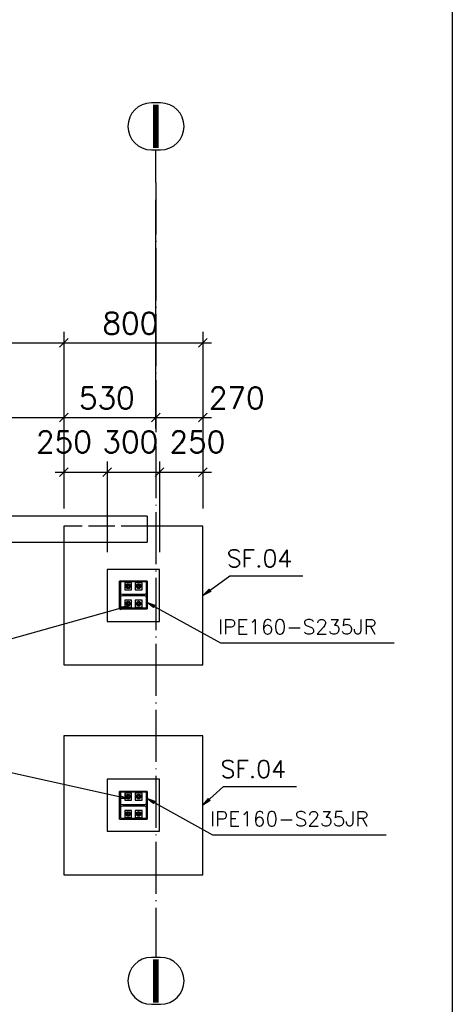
# Paper-space layout '450x700' of a CAD drawing. Header units: millimetres. Extents: x 0 to 420, y 0 to 695.
# Tile 85 of 86: x 365 to 415, y 455 to 568. Entities that reach past the tile are written whole.
import ezdxf

# ---------------------------------------------------------------- set-up
doc = ezdxf.new("R2010")
doc.units = ezdxf.units.MM
doc.linetypes.add('ACAD_ISO02W100', pattern=[15, 12, -3])
doc.linetypes.add('ACAD_ISO04W100', pattern=[30, 24, -3, 0, -3])
doc.layers.get('0').update_dxf_attribs({"linetype": 'CONTINUOUS'})
for name, color, linetype in [('AS_DIM_ON', 7, 'CONTINUOUS'), ('AS_Siatki', 72, 'CONTINUOUS'), ('Tabelka', 172, 'CONTINUOUS')]:
    doc.layers.add(name, color=color, linetype=linetype)
doc.styles.add('Arial', font='arial.ttf')
doc.styles.add('ROMANS', font='romans')
doc.styles.add('Simplex.shx', font='simplex.shx', dxfattribs={"height": 2})

# ---------------------------------------------------------------- blocks, each defined once
blk = doc.blocks.new('*U5')
at = {"color": 3}
blk.add_lwpolyline([(0, 690), (0, 0), (-415, 0), (-415, 690)], close=True, dxfattribs=at)

psp = doc.layouts.new('450x700')

# ---------------------------------------------------------------- linework, layer by layer
at = {"color": 20, "linetype": 'Continuous', "ltscale": 0.25}
for p, q in [((381.42, 558.85), (380.36, 558.85)), ((380.36, 553.45), (381.42, 553.45)), ((381.42, 460.36), (380.36, 460.36)), ((380.36, 454.96), (381.42, 454.96))]:
    psp.add_line(p, q, dxfattribs=at)
at = {"color": 20, "linetype": 'ACAD_ISO04W100', "ltscale": 0.25}
for p, q in [((380.89, 549.7), (380.89, 553.45)), ((380.89, 549.7), (380.89, 464.11)), ((380.89, 549.7), (380.89, 549.7)), ((380.89, 464.11), (380.89, 464.11)), ((380.89, 464.11), (380.89, 460.36))]:
    psp.add_line(p, q, dxfattribs=at)
at = {"linetype": 'Continuous', "ltscale": 0.25}
for p, q in [((379.89, 511.21), (26.09, 511.21)), ((379.89, 511.21), (379.89, 508.21)), ((386.29, 510.09), (379.89, 510.09)), ((386.29, 494.09), (386.29, 510.09)), ((26.09, 508.21), (379.89, 508.21)), ((370.29, 508.21), (370.29, 494.09)), ((381.29, 505.09), (375.29, 505.09)), ((375.29, 505.09), (375.29, 499.09)), ((381.29, 499.09), (381.29, 505.09)), ((379.89, 503.74), (376.69, 503.74)), ((376.69, 502.96), (376.69, 503.74)), ((376.84, 502.96), (376.69, 502.96)), ((376.69, 501.32), (376.69, 502.96)), ((379.79, 503.64), (376.79, 503.64)), ((376.79, 503.64), (376.79, 502.96)), ((376.84, 502.37), (376.84, 502.96)), ((377.59, 503.32), (377.48, 503.14)), ((377.48, 503.14), (377.59, 502.96)), ((377.8, 503.32), (377.59, 503.32)), ((377.59, 502.96), (377.8, 502.96)), ((377.9, 503.14), (377.8, 503.32)), ((377.8, 502.96), (377.9, 503.14)), ((378.79, 503.32), (378.68, 503.14)), ((378.68, 503.14), (378.79, 502.96)), ((379, 503.32), (378.79, 503.32)), ((378.79, 502.96), (379, 502.96)), ((379.1, 503.14), (379, 503.32)), ((379, 502.96), (379.1, 503.14)), ((379.89, 502.96), (379.75, 502.96)), ((379.75, 502.96), (379.75, 502.37)), ((379.79, 502.96), (379.79, 503.64)), ((379.89, 503.74), (379.89, 502.96)), ((379.89, 502.96), (379.89, 501.32)), ((376.84, 501.32), (376.84, 501.91)), ((379.57, 502.19), (377.02, 502.19)), ((377.02, 502.09), (379.57, 502.09)), ((379.75, 501.91), (379.75, 501.32)), ((376.69, 500.54), (376.69, 501.32)), ((376.69, 501.32), (376.84, 501.32)), ((376.69, 500.54), (379.89, 500.54)), ((376.79, 501.32), (376.79, 500.64)), ((376.79, 500.64), (379.79, 500.64)), ((377.59, 501.32), (377.48, 501.14)), ((377.48, 501.14), (377.59, 500.96)), ((377.8, 501.32), (377.59, 501.32)), ((377.59, 500.96), (377.8, 500.96)), ((377.9, 501.14), (377.8, 501.32)), ((377.8, 500.96), (377.9, 501.14)), ((378.79, 501.32), (378.68, 501.14)), ((378.68, 501.14), (378.79, 500.96)), ((379, 501.32), (378.79, 501.32)), ((378.79, 500.96), (379, 500.96)), ((379.1, 501.14), (379, 501.32)), ((379, 500.96), (379.1, 501.14)), ((379.75, 501.32), (379.89, 501.32)), ((379.79, 500.64), (379.79, 501.32)), ((379.89, 501.32), (379.89, 500.54)), ((375.29, 499.09), (381.29, 499.09)), ((370.29, 494.09), (386.29, 494.09)), ((386.29, 485.9), (370.29, 485.9)), ((370.29, 485.9), (370.29, 469.9)), ((386.29, 469.9), (386.29, 485.9)), ((381.29, 480.9), (375.29, 480.9)), ((375.29, 480.9), (375.29, 474.9)), ((381.29, 474.9), (381.29, 480.9)), ((379.89, 479.5), (376.69, 479.5)), ((376.69, 478.72), (376.69, 479.5)), ((379.79, 479.4), (376.79, 479.4)), ((376.79, 479.4), (376.79, 478.72)), ((377.59, 479.08), (377.48, 478.9)), ((377.8, 479.08), (377.59, 479.08)), ((377.9, 478.9), (377.8, 479.08)), ((378.79, 479.08), (378.68, 478.9)), ((379, 479.08), (378.79, 479.08)), ((379.1, 478.9), (379, 479.08)), ((379.79, 478.72), (379.79, 479.4)), ((379.89, 479.5), (379.89, 478.72)), ((376.84, 478.72), (376.69, 478.72)), ((376.69, 477.08), (376.69, 478.72)), ((376.84, 478.13), (376.84, 478.72)), ((379.57, 477.95), (377.02, 477.95)), ((377.02, 477.85), (379.57, 477.85)), ((377.48, 478.9), (377.59, 478.72)), ((377.59, 478.72), (377.8, 478.72)), ((377.8, 478.72), (377.9, 478.9)), ((378.68, 478.9), (378.79, 478.72)), ((378.79, 478.72), (379, 478.72)), ((379, 478.72), (379.1, 478.9)), ((379.89, 478.72), (379.75, 478.72)), ((379.75, 478.72), (379.75, 478.13)), ((379.89, 478.72), (379.89, 477.08)), ((376.69, 476.3), (376.69, 477.08)), ((376.69, 477.08), (376.84, 477.08)), ((376.79, 477.08), (376.79, 476.4)), ((376.84, 477.08), (376.84, 477.67)), ((377.59, 477.08), (377.48, 476.9)), ((377.48, 476.9), (377.59, 476.72)), ((377.8, 477.08), (377.59, 477.08)), ((377.59, 476.72), (377.8, 476.72)), ((377.9, 476.9), (377.8, 477.08)), ((377.8, 476.72), (377.9, 476.9)), ((378.79, 477.08), (378.68, 476.9)), ((378.68, 476.9), (378.79, 476.72)), ((379, 477.08), (378.79, 477.08)), ((378.79, 476.72), (379, 476.72)), ((379.1, 476.9), (379, 477.08)), ((379, 476.72), (379.1, 476.9)), ((379.75, 477.67), (379.75, 477.08)), ((379.75, 477.08), (379.89, 477.08)), ((379.79, 476.4), (379.79, 477.08)), ((379.89, 477.08), (379.89, 476.3)), ((376.69, 476.3), (379.89, 476.3)), ((376.79, 476.4), (379.79, 476.4)), ((375.29, 474.9), (381.29, 474.9)), ((370.29, 469.9), (386.29, 469.9))]:
    psp.add_line(p, q, dxfattribs=at)
at = {"color": 84, "linetype": 'ACAD_ISO02W100', "ltscale": 0.25}
for p, q in [((379.89, 510.09), (370.29, 510.09)), ((370.29, 510.09), (370.29, 508.21)), ((376.79, 502.96), (376.79, 501.32)), ((378.09, 503.54), (377.29, 503.54)), ((377.29, 503.54), (377.29, 502.74)), ((377.58, 503.21), (377.56, 503.14)), ((377.58, 503.08), (377.56, 503.14)), ((377.57, 503.18), (377.58, 503.21)), ((377.59, 503.2), (377.57, 503.14)), ((377.57, 503.14), (377.59, 503.08)), ((377.58, 503.08), (377.57, 503.11)), ((377.63, 503.26), (377.58, 503.21)), ((377.58, 503.21), (377.58, 503.22)), ((377.63, 503.03), (377.58, 503.08)), ((377.58, 503.07), (377.58, 503.08)), ((377.59, 503.2), (377.63, 503.25)), ((377.59, 503.2), (377.59, 503.2)), ((377.59, 503.2), (377.59, 503.2)), ((377.59, 503.2), (377.59, 503.2)), ((377.59, 503.08), (377.59, 503.09)), ((377.59, 503.08), (377.59, 503.08)), ((377.63, 503.04), (377.59, 503.08)), ((377.59, 503.08), (377.59, 503.08)), ((377.63, 503.05), (377.6, 503.08)), ((377.69, 503.28), (377.63, 503.26)), ((377.63, 503.25), (377.69, 503.26)), ((377.63, 503.25), (377.64, 503.25)), ((377.63, 503.24), (377.63, 503.25)), ((377.63, 503.04), (377.63, 503.05)), ((377.63, 503.04), (377.63, 503.04)), ((377.69, 503.02), (377.63, 503.04)), ((377.69, 503.01), (377.63, 503.03)), ((377.64, 503.25), (377.64, 503.25)), ((377.64, 503.04), (377.64, 503.04)), ((377.69, 503.28), (377.76, 503.26)), ((377.69, 503.26), (377.75, 503.25)), ((377.75, 503.04), (377.69, 503.02)), ((377.76, 503.03), (377.69, 503.01)), ((377.75, 503.25), (377.8, 503.2)), ((377.75, 503.25), (377.75, 503.25)), ((377.75, 503.25), (377.75, 503.25)), ((377.75, 503.25), (377.75, 503.25)), ((377.8, 503.08), (377.75, 503.04)), ((377.75, 503.04), (377.75, 503.04)), ((377.75, 503.04), (377.75, 503.04)), ((377.76, 503.26), (377.77, 503.25)), ((377.76, 503.26), (377.81, 503.21)), ((377.76, 503.24), (377.79, 503.21)), ((377.81, 503.08), (377.76, 503.03)), ((377.79, 503.08), (377.76, 503.05)), ((377.77, 503.03), (377.76, 503.03)), ((377.77, 503.25), (377.8, 503.22)), ((377.8, 503.07), (377.77, 503.03)), ((377.79, 503.21), (377.8, 503.2)), ((377.8, 503.08), (377.79, 503.08)), ((377.8, 503.22), (377.81, 503.21)), ((377.8, 503.2), (377.8, 503.2)), ((377.8, 503.2), (377.81, 503.14)), ((377.8, 503.2), (377.8, 503.2)), ((377.81, 503.14), (377.8, 503.08)), ((377.8, 503.09), (377.8, 503.08)), ((377.81, 503.08), (377.8, 503.07)), ((377.8, 503.08), (377.8, 503.08)), ((377.81, 503.21), (377.83, 503.14)), ((377.83, 503.14), (377.81, 503.08)), ((378.09, 502.74), (378.09, 503.54)), ((379.29, 503.54), (378.49, 503.54)), ((378.49, 503.54), (378.49, 502.74)), ((378.78, 503.21), (378.76, 503.14)), ((378.76, 503.14), (378.77, 503.18)), ((378.78, 503.08), (378.76, 503.14)), ((378.77, 503.18), (378.78, 503.21)), ((378.77, 503.14), (378.79, 503.2)), ((378.79, 503.2), (378.77, 503.14)), ((378.79, 503.09), (378.77, 503.14)), ((378.77, 503.14), (378.79, 503.08)), ((378.78, 503.08), (378.77, 503.11)), ((378.83, 503.26), (378.78, 503.21)), ((378.78, 503.21), (378.78, 503.22)), ((378.83, 503.03), (378.78, 503.08)), ((378.79, 503.2), (378.83, 503.25)), ((378.79, 503.2), (378.79, 503.2)), ((378.79, 503.2), (378.79, 503.2)), ((378.79, 503.08), (378.79, 503.09)), ((378.79, 503.08), (378.79, 503.08)), ((378.83, 503.04), (378.79, 503.08)), ((378.79, 503.08), (378.79, 503.08)), ((378.82, 503.25), (378.83, 503.26)), ((378.83, 503.03), (378.82, 503.03)), ((378.89, 503.28), (378.83, 503.26)), ((378.83, 503.25), (378.89, 503.26)), ((378.83, 503.25), (378.84, 503.25)), ((378.83, 503.25), (378.83, 503.25)), ((378.83, 503.04), (378.83, 503.05)), ((378.83, 503.04), (378.83, 503.04)), ((378.89, 503.02), (378.83, 503.04)), ((378.84, 503.04), (378.83, 503.04)), ((378.89, 503.01), (378.83, 503.03)), ((378.89, 503.28), (378.96, 503.26)), ((378.89, 503.26), (378.95, 503.25)), ((378.95, 503.04), (378.89, 503.02)), ((378.96, 503.03), (378.89, 503.01)), ((378.95, 503.25), (379, 503.2)), ((378.95, 503.25), (378.96, 503.24)), ((378.95, 503.25), (378.95, 503.25)), ((378.95, 503.25), (378.95, 503.25)), ((379, 503.08), (378.95, 503.04)), ((378.95, 503.04), (378.95, 503.04)), ((378.95, 503.04), (378.95, 503.04)), ((378.96, 503.26), (378.97, 503.25)), ((378.96, 503.26), (379.01, 503.21)), ((379.01, 503.08), (378.96, 503.03)), ((378.97, 503.03), (378.96, 503.03)), ((379, 503.22), (379.01, 503.21)), ((379, 503.2), (379.01, 503.14)), ((379, 503.2), (379.01, 503.14)), ((379, 503.2), (379, 503.2)), ((379, 503.2), (379, 503.2)), ((379, 503.2), (379, 503.2)), ((379.01, 503.14), (379, 503.09)), ((379.01, 503.14), (379, 503.08)), ((379, 503.09), (379, 503.08)), ((379, 503.08), (379, 503.08)), ((379.01, 503.21), (379.03, 503.14)), ((379.01, 503.21), (379.02, 503.18)), ((379.03, 503.14), (379.01, 503.08)), ((379.02, 503.11), (379.01, 503.08)), ((379.02, 503.18), (379.03, 503.14)), ((379.29, 502.74), (379.29, 503.54)), ((379.79, 501.32), (379.79, 502.96)), ((377.29, 502.74), (378.09, 502.74)), ((378.49, 502.74), (379.29, 502.74)), ((378.09, 501.54), (377.29, 501.54)), ((377.29, 501.54), (377.29, 500.74)), ((377.29, 500.74), (378.09, 500.74)), ((377.58, 501.21), (377.56, 501.14)), ((377.58, 501.08), (377.56, 501.14)), ((377.57, 501.11), (377.56, 501.14)), ((377.57, 501.18), (377.58, 501.21)), ((377.59, 501.2), (377.57, 501.14)), ((377.57, 501.14), (377.59, 501.08)), ((377.63, 501.26), (377.58, 501.21)), ((377.58, 501.21), (377.58, 501.22)), ((377.58, 501.07), (377.58, 501.08)), ((377.63, 501.03), (377.58, 501.08)), ((377.59, 501.2), (377.63, 501.25)), ((377.59, 501.2), (377.59, 501.2)), ((377.59, 501.2), (377.59, 501.2)), ((377.59, 501.2), (377.59, 501.2)), ((377.59, 501.08), (377.59, 501.09)), ((377.59, 501.08), (377.59, 501.08)), ((377.63, 501.04), (377.59, 501.08)), ((377.59, 501.08), (377.59, 501.08)), ((377.63, 501.05), (377.6, 501.08)), ((377.69, 501.28), (377.63, 501.26)), ((377.63, 501.25), (377.69, 501.26)), ((377.63, 501.25), (377.64, 501.25)), ((377.63, 501.24), (377.63, 501.25)), ((377.63, 501.04), (377.63, 501.05)), ((377.63, 501.04), (377.63, 501.04)), ((377.69, 501.02), (377.63, 501.04)), ((377.69, 501.01), (377.63, 501.03)), ((377.64, 501.04), (377.64, 501.04)), ((377.69, 501.28), (377.76, 501.26)), ((377.69, 501.26), (377.75, 501.25)), ((377.75, 501.04), (377.69, 501.02)), ((377.76, 501.03), (377.69, 501.01)), ((377.75, 501.25), (377.8, 501.2)), ((377.75, 501.25), (377.75, 501.25)), ((377.75, 501.25), (377.75, 501.25)), ((377.75, 501.25), (377.75, 501.25)), ((377.8, 501.08), (377.75, 501.04)), ((377.75, 501.04), (377.75, 501.04)), ((377.75, 501.04), (377.75, 501.04)), ((377.76, 501.26), (377.77, 501.25)), ((377.76, 501.26), (377.81, 501.21)), ((377.81, 501.08), (377.76, 501.03)), ((377.79, 501.08), (377.76, 501.05)), ((377.77, 501.03), (377.76, 501.03)), ((377.77, 501.25), (377.8, 501.22)), ((377.8, 501.07), (377.77, 501.03)), ((377.79, 501.21), (377.8, 501.2)), ((377.8, 501.08), (377.79, 501.08)), ((377.8, 501.22), (377.81, 501.21)), ((377.8, 501.2), (377.8, 501.2)), ((377.8, 501.2), (377.81, 501.14)), ((377.8, 501.2), (377.8, 501.2)), ((377.81, 501.14), (377.8, 501.08)), ((377.8, 501.09), (377.8, 501.08)), ((377.81, 501.08), (377.8, 501.07)), ((377.8, 501.08), (377.8, 501.08)), ((377.81, 501.21), (377.83, 501.14)), ((377.83, 501.14), (377.81, 501.08)), ((378.09, 500.74), (378.09, 501.54)), ((379.29, 501.54), (378.49, 501.54)), ((378.49, 501.54), (378.49, 500.74)), ((378.49, 500.74), (379.29, 500.74)), ((378.78, 501.21), (378.76, 501.14)), ((378.76, 501.14), (378.77, 501.18)), ((378.77, 501.11), (378.76, 501.14)), ((378.78, 501.08), (378.76, 501.14)), ((378.77, 501.18), (378.78, 501.21)), ((378.77, 501.14), (378.79, 501.2)), ((378.79, 501.2), (378.77, 501.14)), ((378.79, 501.09), (378.77, 501.14)), ((378.77, 501.14), (378.79, 501.08)), ((378.78, 501.08), (378.77, 501.11)), ((378.83, 501.26), (378.78, 501.21)), ((378.78, 501.21), (378.78, 501.22)), ((378.83, 501.03), (378.78, 501.08)), ((378.78, 501.07), (378.78, 501.08)), ((378.79, 501.2), (378.83, 501.25)), ((378.79, 501.2), (378.79, 501.2)), ((378.79, 501.2), (378.79, 501.2)), ((378.79, 501.08), (378.79, 501.09)), ((378.79, 501.08), (378.79, 501.08)), ((378.83, 501.04), (378.79, 501.08)), ((378.79, 501.08), (378.79, 501.08)), ((378.82, 501.25), (378.83, 501.26)), ((378.83, 501.03), (378.82, 501.03)), ((378.89, 501.28), (378.83, 501.26)), ((378.83, 501.25), (378.89, 501.26)), ((378.83, 501.25), (378.84, 501.25)), ((378.83, 501.25), (378.83, 501.25)), ((378.83, 501.04), (378.83, 501.05)), ((378.83, 501.04), (378.83, 501.04)), ((378.89, 501.02), (378.83, 501.04)), ((378.84, 501.04), (378.83, 501.04)), ((378.89, 501.01), (378.83, 501.03)), ((378.89, 501.28), (378.96, 501.26)), ((378.89, 501.26), (378.95, 501.25)), ((378.95, 501.04), (378.89, 501.02)), ((378.96, 501.03), (378.89, 501.01)), ((378.95, 501.25), (379, 501.2)), ((378.95, 501.25), (378.96, 501.24)), ((378.95, 501.25), (378.95, 501.25)), ((378.95, 501.25), (378.95, 501.25)), ((379, 501.08), (378.95, 501.04)), ((378.95, 501.04), (378.95, 501.04)), ((378.95, 501.04), (378.95, 501.04)), ((378.96, 501.26), (378.97, 501.25)), ((378.96, 501.26), (379.01, 501.21)), ((379.01, 501.08), (378.96, 501.03)), ((378.97, 501.03), (378.96, 501.03)), ((379, 501.22), (379.01, 501.21)), ((379, 501.2), (379.01, 501.14)), ((379, 501.2), (379.01, 501.14)), ((379, 501.2), (379, 501.2)), ((379, 501.2), (379, 501.2)), ((379, 501.2), (379, 501.2)), ((379.01, 501.14), (379, 501.09)), ((379.01, 501.14), (379, 501.08)), ((379, 501.09), (379, 501.08)), ((379.01, 501.08), (379, 501.07)), ((379, 501.08), (379, 501.08)), ((379.01, 501.21), (379.03, 501.14)), ((379.01, 501.21), (379.02, 501.18)), ((379.03, 501.14), (379.01, 501.08)), ((379.02, 501.11), (379.01, 501.08)), ((379.02, 501.18), (379.03, 501.14)), ((379.03, 501.14), (379.02, 501.11)), ((379.29, 500.74), (379.29, 501.54)), ((378.09, 479.3), (377.29, 479.3)), ((377.29, 479.3), (377.29, 478.5)), ((377.58, 478.97), (377.56, 478.9)), ((377.59, 478.96), (377.57, 478.9)), ((377.63, 479.02), (377.58, 478.97)), ((377.59, 478.96), (377.63, 479.01)), ((377.69, 479.04), (377.63, 479.02)), ((377.63, 479.01), (377.69, 479.02)), ((377.69, 479.04), (377.76, 479.02)), ((377.69, 479.02), (377.75, 479.01)), ((377.75, 479.01), (377.79, 478.97)), ((377.75, 479.01), (377.8, 478.96)), ((377.76, 479.02), (377.81, 478.97)), ((377.8, 478.96), (377.81, 478.9)), ((377.8, 478.96), (377.8, 478.96)), ((377.8, 478.96), (377.8, 478.96)), ((377.81, 478.97), (377.83, 478.9)), ((378.09, 478.5), (378.09, 479.3)), ((379.29, 479.3), (378.49, 479.3)), ((378.49, 479.3), (378.49, 478.5)), ((378.78, 478.97), (378.76, 478.9)), ((378.79, 478.96), (378.77, 478.9)), ((378.83, 479.02), (378.78, 478.97)), ((378.79, 478.96), (378.83, 479.01)), ((378.79, 478.96), (378.79, 478.96)), ((378.89, 479.04), (378.83, 479.02)), ((378.83, 479.01), (378.89, 479.02)), ((378.89, 479.04), (378.96, 479.02)), ((378.89, 479.02), (378.95, 479.01)), ((378.95, 479.01), (379, 478.96)), ((378.96, 479.02), (379.01, 478.97)), ((379, 478.96), (379.01, 478.9)), ((379, 478.96), (379, 478.96)), ((379.01, 478.97), (379.03, 478.9)), ((379.29, 478.5), (379.29, 479.3)), ((376.79, 478.72), (376.79, 477.08)), ((377.29, 478.5), (378.09, 478.5)), ((377.58, 478.84), (377.56, 478.9)), ((377.57, 478.9), (377.59, 478.84)), ((377.63, 478.79), (377.58, 478.84)), ((377.59, 478.84), (377.59, 478.85)), ((377.59, 478.84), (377.59, 478.84)), ((377.63, 478.8), (377.59, 478.84)), ((377.59, 478.84), (377.59, 478.84)), ((377.63, 478.8), (377.63, 478.8)), ((377.69, 478.78), (377.63, 478.8)), ((377.69, 478.77), (377.63, 478.79)), ((377.75, 478.8), (377.69, 478.78)), ((377.76, 478.79), (377.69, 478.77)), ((377.8, 478.84), (377.75, 478.8)), ((377.81, 478.84), (377.76, 478.79)), ((377.81, 478.9), (377.8, 478.84)), ((377.83, 478.9), (377.81, 478.84)), ((378.49, 478.5), (379.29, 478.5)), ((378.78, 478.84), (378.76, 478.9)), ((378.77, 478.9), (378.79, 478.84)), ((378.83, 478.79), (378.78, 478.84)), ((378.79, 478.84), (378.79, 478.84)), ((378.83, 478.8), (378.79, 478.84)), ((378.89, 478.78), (378.83, 478.8)), ((378.89, 478.77), (378.83, 478.79)), ((378.95, 478.8), (378.89, 478.78)), ((378.96, 478.79), (378.89, 478.77)), ((379, 478.84), (378.95, 478.8)), ((379.01, 478.84), (378.96, 478.79)), ((379.01, 478.9), (379, 478.84)), ((379, 478.84), (379, 478.84)), ((379.03, 478.9), (379.01, 478.84)), ((379.79, 477.08), (379.79, 478.72)), ((378.09, 477.3), (377.29, 477.3)), ((377.29, 477.3), (377.29, 476.5)), ((377.58, 476.97), (377.56, 476.9)), ((377.58, 476.84), (377.56, 476.9)), ((377.59, 476.96), (377.57, 476.9)), ((377.57, 476.9), (377.59, 476.84)), ((377.63, 477.02), (377.58, 476.97)), ((377.63, 476.79), (377.58, 476.84)), ((377.59, 476.96), (377.63, 477.01)), ((377.59, 476.96), (377.59, 476.96)), ((377.63, 476.8), (377.59, 476.84)), ((377.63, 476.8), (377.59, 476.84)), ((377.69, 477.04), (377.63, 477.02)), ((377.63, 477.01), (377.69, 477.02)), ((377.63, 477.01), (377.63, 477.01)), ((377.69, 476.78), (377.63, 476.8)), ((377.69, 476.77), (377.63, 476.79)), ((377.69, 477.04), (377.76, 477.02)), ((377.69, 477.02), (377.75, 477.01)), ((377.75, 476.8), (377.69, 476.78)), ((377.76, 476.79), (377.69, 476.77)), ((377.75, 477.01), (377.8, 476.96)), ((377.8, 476.84), (377.75, 476.8)), ((377.76, 477.02), (377.81, 476.97)), ((377.81, 476.84), (377.76, 476.79)), ((377.8, 476.96), (377.81, 476.9)), ((377.81, 476.9), (377.8, 476.84)), ((377.8, 476.84), (377.8, 476.84)), ((377.81, 476.97), (377.83, 476.9)), ((377.83, 476.9), (377.81, 476.84)), ((378.09, 476.5), (378.09, 477.3)), ((379.29, 477.3), (378.49, 477.3)), ((378.49, 477.3), (378.49, 476.5)), ((378.78, 476.97), (378.76, 476.9)), ((378.78, 476.84), (378.76, 476.9)), ((378.79, 476.96), (378.77, 476.9)), ((378.77, 476.9), (378.79, 476.84)), ((378.83, 477.02), (378.78, 476.97)), ((378.83, 476.79), (378.78, 476.84)), ((378.79, 476.96), (378.83, 477.01)), ((378.83, 476.8), (378.79, 476.84)), ((378.89, 477.04), (378.83, 477.02)), ((378.83, 477.01), (378.89, 477.02)), ((378.89, 476.78), (378.83, 476.8)), ((378.89, 476.77), (378.83, 476.79)), ((378.89, 477.04), (378.96, 477.02)), ((378.89, 477.02), (378.95, 477.01)), ((378.95, 476.8), (378.89, 476.78)), ((378.96, 476.79), (378.89, 476.77)), ((378.95, 477.01), (379, 476.96)), ((379, 476.84), (378.95, 476.8)), ((378.96, 477.02), (379.01, 476.97)), ((379.01, 476.84), (378.96, 476.79)), ((379, 476.96), (379.01, 476.9)), ((379.01, 476.9), (379, 476.84)), ((379.01, 476.97), (379.03, 476.9)), ((379.03, 476.9), (379.01, 476.84)), ((379.29, 476.5), (379.29, 477.3)), ((377.29, 476.5), (378.09, 476.5)), ((378.49, 476.5), (379.29, 476.5))]:
    psp.add_line(p, q, dxfattribs=at)
at = {"color": 0, "linetype": 'ByBlock', "lineweight": -2}
for p, q in [((386.29, 502.09), (387, 502.82)), ((387.2, 502.55), (387, 502.82)), ((387.2, 502.55), (386.29, 502.09)), ((376.68, 500.76), (377.69, 500.87)), ((376.68, 500.76), (376.77, 500.44)), ((377.69, 500.87), (376.77, 500.44)), ((380.61, 500.69), (379.82, 501.32)), ((379.82, 501.32), (380.77, 500.98)), ((380.61, 500.69), (380.77, 500.98)), ((376.75, 479.01), (376.68, 478.69)), ((376.75, 479.01), (377.69, 478.63)), ((377.69, 478.63), (376.68, 478.69)), ((380.61, 478.09), (379.82, 478.72)), ((379.82, 478.72), (380.77, 478.38)), ((380.61, 478.09), (380.77, 478.38)), ((386.29, 477.9), (386.92, 478.7)), ((387.14, 478.45), (386.29, 477.9)), ((387.14, 478.45), (386.92, 478.7))]:
    psp.add_line(p, q, dxfattribs=at)
at = {"color": 10, "linetype": 'ACAD_ISO04W100', "ltscale": 0.25}
for p, q in [((378.29, 502.14), (378.29, 502.14)), ((378.29, 477.9), (378.29, 477.9))]:
    psp.add_line(p, q, dxfattribs=at)
at = {"color": 7}
for p in [(377.69, 500.87), (377.69, 478.63)]:
    psp.add_line(p, (333.59, 488.46), dxfattribs=at)
for points in [[(386.29, 502.09), (389.39, 504.35), (397.78, 504.35)], [(379.82, 501.32), (388.31, 496.62), (408.31, 496.62)], [(386.29, 477.9), (388.68, 480.08), (397.06, 480.08)], [(379.82, 478.72), (387.38, 474.48), (407.38, 474.48)]]:
    psp.add_lwpolyline(points, dxfattribs=at)
at = {"linetype": 'Continuous', "ltscale": 0.25}
for centre in [(377.69, 503.14), (378.89, 503.14), (377.69, 501.14), (378.89, 501.14), (377.69, 478.9), (378.89, 478.9), (377.69, 476.9), (378.89, 476.9)]:
    psp.add_circle(centre, 0.27, dxfattribs=at)
at = {"color": 84, "linetype": 'ACAD_ISO02W100', "ltscale": 0.25}
for centre, radius in [((377.69, 503.14), 0.14), ((377.69, 503.14), 0.12), ((378.89, 503.14), 0.14), ((378.89, 503.14), 0.12), ((377.69, 501.14), 0.14), ((377.69, 501.14), 0.12), ((378.89, 501.14), 0.14), ((378.89, 501.14), 0.12), ((377.69, 478.9), 0.14), ((377.69, 478.9), 0.12), ((378.89, 478.9), 0.14), ((378.89, 478.9), 0.12), ((377.69, 476.9), 0.14), ((377.69, 476.9), 0.12), ((378.89, 476.9), 0.14), ((378.89, 476.9), 0.12)]:
    psp.add_circle(centre, radius, dxfattribs=at)
at = {"color": 20, "linetype": 'Continuous', "ltscale": 0.25}
for centre, start, end in [((380.36, 556.15), 90, 270), ((381.42, 556.15), 270, 90), ((380.36, 457.66), 90, 270), ((381.42, 457.66), 270, 90)]:
    psp.add_arc(centre, 2.7, start, end, dxfattribs=at)
at = {"linetype": 'Continuous', "ltscale": 0.25, "extrusion": (-2.52637e-14, -1.04646e-14, -1)}
psp.add_arc((-377.02, 502.37), 0.18, 270, 0, dxfattribs=at)
at = {"linetype": 'Continuous', "ltscale": 0.25, "extrusion": (0, 0, -1)}
for centre, start, end in [((-377.02, 501.91), 0, 90), ((-379.57, 501.91), 90, 180)]:
    psp.add_arc(centre, 0.18, start, end, dxfattribs=at)
at = {"linetype": 'Continuous', "ltscale": 0.25, "extrusion": (1.04646e-14, -2.52637e-14, -1)}
psp.add_arc((-379.57, 502.37), 0.18, 180, 270, dxfattribs=at)
at = {"linetype": 'Continuous', "ltscale": 0.25, "extrusion": (2.52637e-14, 1.04646e-14, -1)}
psp.add_arc((-377.02, 478.13), 0.18, 270, 0, dxfattribs=at)
at = {"linetype": 'Continuous', "ltscale": 0.25, "extrusion": (2.52637e-14, -1.04646e-14, -1)}
psp.add_arc((-377.02, 477.67), 0.18, 0, 90, dxfattribs=at)
at = {"linetype": 'Continuous', "ltscale": 0.25, "extrusion": (-1.04646e-14, 2.52637e-14, -1)}
psp.add_arc((-379.57, 478.13), 0.18, 180, 270, dxfattribs=at)
at = {"linetype": 'Continuous', "ltscale": 0.25, "extrusion": (-1.04646e-14, -2.52637e-14, -1)}
psp.add_arc((-379.57, 477.67), 0.18, 90, 180, dxfattribs=at)
at = {"layer": 'AS_DIM_ON', "color": 8}
for p, q in [((380.89, 521.34), (380.89, 547.7)), ((370.29, 532.46), (370.29, 512.09)), ((386.29, 532.46), (386.29, 512.09)), ((351.61, 531.21), (370.29, 531.21)), ((370.29, 531.21), (387.29, 531.21)), ((370.29, 523.84), (370.29, 512.09)), ((386.29, 523.84), (386.29, 512.09)), ((351.61, 522.59), (370.29, 522.59)), ((370.29, 522.59), (380.89, 522.59)), ((380.89, 522.59), (387.29, 522.59)), ((370.29, 517.54), (370.29, 512.09)), ((375.29, 517.54), (375.29, 507.09)), ((381.29, 517.54), (381.29, 507.09)), ((386.29, 517.54), (386.29, 512.09)), ((369.29, 516.29), (375.29, 516.29)), ((375.29, 516.29), (381.29, 516.29)), ((381.29, 516.29), (387.29, 516.29))]:
    psp.add_line(p, q, dxfattribs=at)
at = {"layer": 'AS_DIM_ON', "color": 8, "linetype": 'ByBlock', "lineweight": -2}
for p, q in [((369.79, 530.71), (370.79, 531.71)), ((370.79, 531.71), (369.79, 530.71)), ((385.79, 530.71), (386.79, 531.71)), ((369.79, 522.09), (370.79, 523.09)), ((370.79, 523.09), (369.79, 522.09)), ((380.39, 522.09), (381.39, 523.09)), ((381.39, 523.09), (380.39, 522.09)), ((385.79, 522.09), (386.79, 523.09)), ((370.79, 516.79), (369.79, 515.79)), ((374.79, 515.79), (375.79, 516.79)), ((375.79, 516.79), (374.79, 515.79)), ((380.79, 515.79), (381.79, 516.79)), ((381.79, 516.79), (380.79, 515.79)), ((385.79, 515.79), (386.79, 516.79))]:
    psp.add_line(p, q, dxfattribs=at)

# ---------------------------------------------------------------- block references
at = {"layer": 'Tabelka'}
psp.add_blockref('*U5', (415, 5), dxfattribs=at)

# ---------------------------------------------------------------- texts
at = {"color": 7, "style": 'Simplex.shx'}
for s, height, p in [('SF.04', 2, (389.04, 505.35)), ('IPE160-S235JR', 1.7, (388.02, 497.62)), ('SF.04', 2, (388.32, 481.08)), ('IPE160-S235JR', 1.7, (387.09, 475.48))]:
    psp.add_text(s, height=height, dxfattribs=at).set_placement(p)
at = {"layer": 'AS_DIM_ON', "color": 9, "style": 'ROMANS'}
for s, p in [('800', (374.73, 532.21)), ('530', (372.02, 523.59)), ('270', (386.98, 523.59)), ('250', (367.08, 518.54)), ('300', (374.72, 518.54)), ('250', (382.44, 518.54))]:
    psp.add_text(s, height=2.5, dxfattribs=at).set_placement(p)
at = {"layer": 'AS_Siatki', "color": 20, "style": 'Arial'}
for p in [(379.91, 553.65), (379.91, 455.16)]:
    psp.add_text('I', height=5, dxfattribs=at).set_placement(p)

doc.saveas('drawing.dxf')
